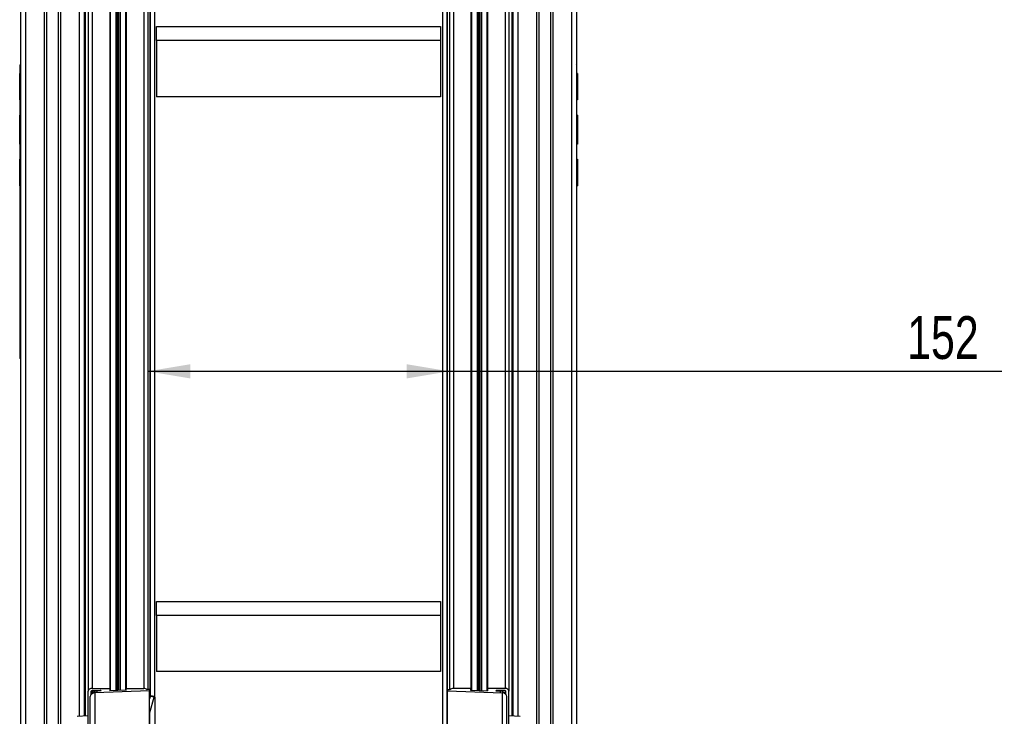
# Model space of a CAD drawing. Header units: millimetres. Extents: x 0 to 420, y 0 to 297.
# Tile 27 of 31: x 287 to 356, y 169 to 217. Entities that reach past the tile are written whole.
import ezdxf

# ---------------------------------------------------------------- set-up
doc = ezdxf.new("R2010")
doc.units = ezdxf.units.MM
doc.layers.add('QUOTE', color=174, linetype='Continuous')
doc.styles.add('SLDTEXTSTYLE3', font='TXT', dxfattribs={"width": 0.75})
doc.dimstyles.new('SLDDIMSTYLE0', dxfattribs={"dimtxt": 3, "dimasz": 3, "dimexe": 0, "dimexo": 0.0625, "dimgap": 0.75, "dimtad": 1, "dimlfac": 7.187671, "dimrnd": 1e-09, "dimzin": 12, "dimdsep": 46, "dimtxsty": 'SLDTEXTSTYLE3', "dimsah": 1, "dimcen": 0.09, "dimadec": 0, "dimazin": 3, "dimtfac": 1, "dimtdec": 3, "dimtofl": 0, "dimtmove": 0, "dimatfit": 3, "dimfxl": 0, "dimfrac": 2, "dimtolj": 1, "dimtzin": 12, "dimarcsym": 0})

# ---------------------------------------------------------------- blocks, each defined once
blk = doc.blocks.new('_D')
at = {"layer": 'QUOTE'}
for p, q in [((295.83, 192.686), (316.977, 192.686)), ((316.977, 192.686), (355.703, 192.686))]:
    blk.add_line(p, q, dxfattribs=at)
for points in [[(295.83, 192.686), (298.83, 192.186), (298.83, 193.186)], [(316.977, 192.686), (313.977, 193.186), (313.977, 192.186)]]:
    blk.add_solid(points, dxfattribs=at)
at = {"layer": 'QUOTE', "insert": (349.053, 196.553), "char_height": 3, "attachment_point": 1, "style": 'SLDTEXTSTYLE3'}
blk.add_mtext('152', dxfattribs=at)

msp = doc.modelspace()

# ---------------------------------------------------------------- linework, layer by layer
at = {"color": 7, "linetype": 'Continuous', "lineweight": 25}
for p, q in [((291.6562, 285.3631), (291.6562, 170.2611)), ((291.9345, 285.5598), (291.9345, 170.4579)), ((293.1657, 285.5598), (293.1657, 170.4579)), ((294.3205, 285.5598), (294.3205, 170.4579)), ((295.5518, 285.5598), (295.5518, 170.4579)), ((295.83, 285.339), (295.83, 170.3801)), ((316.9773, 285.339), (316.9773, 170.3801)), ((317.2556, 285.5598), (317.2556, 170.4579)), ((318.4869, 285.5598), (318.4869, 170.4579)), ((319.6416, 285.5598), (319.6416, 170.4579)), ((320.8729, 285.5598), (320.8729, 170.4579)), ((321.1512, 285.3631), (321.1512, 170.2611)), ((293.2005, 284.0469), (293.2005, 170.2989)), ((293.5896, 284.0444), (293.5896, 170.3109)), ((293.6142, 284.0371), (293.6142, 170.3117)), ((293.7185, 283.9628), (293.7185, 170.3149)), ((293.7677, 283.9625), (293.7677, 170.3164)), ((293.8721, 284.0355), (293.8721, 170.3196)), ((293.8966, 284.0426), (293.8966, 170.3204)), ((294.2857, 284.0402), (294.2857, 170.3324)), ((318.5217, 284.0402), (318.5217, 170.3324)), ((318.9107, 284.0426), (318.9107, 170.3204)), ((318.9353, 284.0355), (318.9353, 170.3196)), ((319.0397, 283.9625), (319.0397, 170.3164)), ((319.0888, 283.9628), (319.0888, 170.3149)), ((319.1932, 284.0371), (319.1932, 170.3117)), ((319.2178, 284.0444), (319.2178, 170.3109)), ((319.6068, 284.0469), (319.6068, 170.2989)), ((295.986, 282.4513), (295.986, 169.7713)), ((316.8213, 282.4513), (316.8213, 167.3493)), ((296.0099, 281.7461), (296.0099, 169.8506)), ((316.7975, 281.7461), (316.7975, 166.6441)), ((296.317, 280.8475), (296.317, 169.8943)), ((316.4904, 280.8475), (316.4904, 165.7456)), ((291.4391, 272.7502), (291.4391, 168.5189)), ((286.9259, 264.1957), (286.9259, 159.1547)), ((287.2737, 264.1957), (287.2737, 159.1547)), ((288.5745, 264.1957), (288.5745, 159.1547)), ((288.7484, 264.1957), (288.7484, 159.1547)), ((289.5554, 264.1957), (289.5554, 159.1547)), ((289.7293, 264.1957), (289.7293, 159.1547)), ((291.0301, 264.1957), (291.0301, 168.5046)), ((291.378, 264.1957), (291.378, 168.5168)), ((321.4294, 264.1957), (321.4294, 168.5168)), ((321.7772, 264.1957), (321.7772, 168.5046)), ((323.0781, 264.1957), (323.0781, 159.1547)), ((323.2519, 264.1957), (323.2519, 159.1547)), ((324.0589, 264.1957), (324.0589, 159.1547)), ((324.2328, 264.1957), (324.2328, 159.1547)), ((325.5337, 264.1957), (325.5337, 159.1547)), ((325.8815, 264.1957), (325.8815, 159.1547)), ((321.3683, 168.5189), (321.3683, 245.381)), ((296.4561, 215.8736), (296.4561, 216.8574)), ((296.4561, 216.8574), (316.3513, 216.8574)), ((316.3513, 216.8574), (316.3513, 215.8736)), ((316.3513, 215.8736), (296.4561, 215.8736)), ((296.4561, 215.8736), (296.4561, 211.9385)), ((316.3513, 215.8736), (316.3513, 211.9385)), ((286.9259, 214.2159), (286.8911, 214.1805)), ((286.8911, 193.5909), (286.8911, 214.1805)), ((291.378, 214.2159), (291.4127, 214.1805)), ((291.4127, 214.1817), (291.4391, 214.1817)), ((291.4127, 214.1805), (291.4127, 214.1817)), ((291.4127, 214.114), (291.4127, 214.1805)), ((291.4127, 214.0426), (291.4127, 214.114)), ((291.4127, 211.5383), (291.4127, 214.0426)), ((291.4391, 214.0426), (291.4127, 214.0426)), ((321.3683, 214.1817), (321.3946, 214.1817)), ((321.3946, 214.0426), (321.3683, 214.0426)), ((321.3946, 214.1805), (321.4294, 214.2159)), ((321.3946, 214.1817), (321.3946, 214.1805)), ((321.3946, 214.114), (321.3946, 214.1805)), ((321.3946, 214.114), (321.3946, 214.0426)), ((321.3946, 211.5383), (321.3946, 214.0426)), ((325.9163, 214.1805), (325.8815, 214.2159)), ((325.9163, 193.5909), (325.9163, 214.1805)), ((286.8911, 213.5707), (286.8633, 213.5707)), ((286.8633, 213.5359), (286.8633, 213.5707)), ((286.8911, 213.5359), (286.8633, 213.5359)), ((286.8633, 211.8168), (286.8633, 213.5359)), ((325.9441, 213.5707), (325.9163, 213.5707)), ((325.9441, 213.5359), (325.9163, 213.5359)), ((325.9441, 213.5707), (325.9441, 213.5359)), ((325.9441, 213.5359), (325.9441, 211.8168)), ((316.3513, 211.9385), (296.4561, 211.9385)), ((286.8633, 211.8168), (286.8911, 211.8168)), ((286.8633, 211.7125), (286.8633, 211.8168)), ((286.8911, 211.7125), (286.8633, 211.7125)), ((291.4127, 210.8427), (291.4127, 211.5383)), ((291.4127, 211.5383), (291.4391, 211.5383)), ((321.3683, 211.5383), (321.3946, 211.5383)), ((321.3946, 211.5383), (321.3946, 210.8427)), ((325.9163, 211.8168), (325.9441, 211.8168)), ((325.9441, 211.7125), (325.9163, 211.7125)), ((325.9441, 211.8168), (325.9441, 211.7125)), ((286.8633, 209.1394), (286.8633, 210.6518)), ((286.8633, 210.6518), (286.8911, 210.6518)), ((291.4127, 210.8427), (291.4391, 210.8427)), ((291.4127, 210.4653), (291.4127, 210.8427)), ((321.3683, 210.8427), (321.3946, 210.8427)), ((321.3946, 210.8427), (321.3946, 210.4653)), ((325.9441, 210.6518), (325.9163, 210.6518)), ((291.4127, 209.3713), (291.4127, 210.4653)), ((291.4391, 210.4653), (291.4127, 210.4653)), ((321.3946, 210.4653), (321.3683, 210.4653)), ((321.3946, 210.4653), (321.3946, 209.3713)), ((325.9441, 210.2842), (325.9163, 210.2842)), ((325.9441, 210.185), (325.9163, 210.185)), ((325.9441, 210.1475), (325.9163, 210.1475)), ((325.9163, 210.1314), (325.9441, 210.1314)), ((325.9441, 210.2842), (325.9441, 210.185)), ((325.9441, 210.185), (325.9441, 210.1475)), ((325.9441, 210.1475), (325.9441, 210.1314)), ((325.9441, 210.1314), (325.9441, 208.7033)), ((286.8911, 209.1139), (286.8633, 209.1139)), ((286.8633, 209.0706), (286.8633, 209.1139)), ((291.4127, 207.6618), (291.4127, 209.3713)), ((291.4127, 209.3713), (291.4391, 209.3713)), ((321.3683, 209.3713), (321.3946, 209.3713)), ((321.3946, 209.3713), (321.3946, 207.6618)), ((286.8598, 209.0645), (286.8633, 209.0645)), ((286.8633, 209.0706), (286.8911, 209.0706)), ((286.8633, 208.7033), (286.8633, 209.0706)), ((286.8633, 208.6074), (286.8633, 208.7033)), ((286.8633, 208.7033), (286.8911, 208.7033)), ((286.8633, 208.6074), (286.8911, 208.6074)), ((325.9441, 208.7033), (325.9163, 208.7033)), ((325.9441, 208.6074), (325.9163, 208.6074)), ((325.9441, 209.0645), (325.9476, 209.0645)), ((325.9441, 208.7033), (325.9441, 208.6074)), ((286.8633, 207.5532), (286.8911, 207.5532)), ((286.8633, 207.4489), (286.8633, 207.5532)), ((286.8911, 207.4489), (286.8633, 207.4489)), ((286.8633, 205.7298), (286.8633, 207.4489)), ((291.4127, 200.1108), (291.4127, 207.6618)), ((291.4391, 207.6618), (291.4127, 207.6618)), ((321.3946, 207.6618), (321.3683, 207.6618)), ((321.3946, 207.6618), (321.3946, 200.1108)), ((325.9163, 207.5532), (325.9441, 207.5532)), ((325.9441, 207.4489), (325.9163, 207.4489)), ((325.9441, 207.5532), (325.9441, 207.4489)), ((325.9441, 207.4489), (325.9441, 205.7298)), ((286.8633, 205.7298), (286.8911, 205.7298)), ((286.8633, 205.695), (286.8633, 205.7298)), ((286.8633, 205.695), (286.8911, 205.695)), ((325.9163, 205.7298), (325.9441, 205.7298)), ((325.9163, 205.695), (325.9441, 205.695)), ((325.9441, 205.7298), (325.9441, 205.695)), ((291.4127, 198.4013), (291.4127, 200.1108)), ((291.4127, 200.1108), (291.4391, 200.1108)), ((321.3683, 200.1108), (321.3946, 200.1108)), ((321.3946, 200.1108), (321.3946, 198.4013)), ((291.4127, 197.3074), (291.4127, 198.4013)), ((291.4391, 198.4013), (291.4127, 198.4013)), ((321.3946, 198.4013), (321.3683, 198.4013)), ((321.3946, 198.4013), (321.3946, 197.3074)), ((291.4127, 196.93), (291.4127, 197.3074)), ((291.4127, 197.3074), (291.4391, 197.3074)), ((291.4391, 196.93), (291.4127, 196.93)), ((291.4127, 196.2343), (291.4127, 196.93)), ((321.3683, 197.3074), (321.3946, 197.3074)), ((321.3946, 196.93), (321.3683, 196.93)), ((321.3946, 197.3074), (321.3946, 196.93)), ((321.3946, 196.93), (321.3946, 196.2343)), ((291.4127, 196.2343), (291.4127, 193.7301)), ((291.4391, 196.2343), (291.4127, 196.2343)), ((321.3946, 196.2343), (321.3683, 196.2343)), ((321.3946, 196.2343), (321.3946, 193.7301)), ((286.8911, 193.5909), (286.9259, 193.5561)), ((291.4127, 193.5909), (291.378, 193.5561)), ((291.4127, 193.6586), (291.4127, 193.7301)), ((291.4127, 193.7301), (291.4391, 193.7301)), ((291.4127, 193.5909), (291.4127, 193.6586)), ((291.4391, 193.5909), (291.4127, 193.5909)), ((321.3683, 193.7301), (321.3946, 193.7301)), ((321.3946, 193.5909), (321.3683, 193.5909)), ((321.3946, 193.7301), (321.3946, 193.6586)), ((321.3946, 193.5909), (321.3946, 193.6586)), ((321.4294, 193.5561), (321.3946, 193.5909)), ((325.8815, 193.5561), (325.9163, 193.5909)), ((296.4561, 175.5735), (296.4561, 176.5573)), ((296.4561, 176.5573), (316.3513, 176.5573)), ((316.3513, 176.5573), (316.3513, 175.5735)), ((316.3513, 175.5735), (296.4561, 175.5735)), ((296.4561, 175.5735), (296.4561, 171.6384)), ((316.3513, 175.5735), (316.3513, 171.6384)), ((316.3513, 171.6384), (296.4561, 171.6384)), ((291.9345, 170.4579), (293.1657, 170.4579)), ((293.1657, 170.4579), (293.1657, 170.2902)), ((294.3205, 170.4579), (295.5518, 170.4579)), ((294.3205, 170.3187), (294.3205, 170.4579)), ((318.4869, 170.4579), (317.2556, 170.4579)), ((318.4869, 170.3187), (318.4869, 170.4579)), ((319.6416, 170.4579), (319.6416, 170.2902)), ((320.8729, 170.4579), (319.6416, 170.4579)), ((291.6562, 166.0552), (291.6562, 170.2611)), ((291.7953, 155.3856), (291.7953, 169.894)), ((291.8649, 170.0424), (291.8649, 170.2611)), ((291.9345, 170.3103), (292.5049, 170.3103)), ((291.9345, 170.3103), (291.9345, 170.0924)), ((295.9691, 170.286), (292.131, 170.1439)), ((292.131, 170.1439), (292.131, 155.6314)), ((292.5695, 170.2794), (292.2701, 170.2702)), ((292.2701, 170.2702), (292.2701, 170.149)), ((292.3936, 170.3103), (292.3936, 170.274)), ((292.4631, 170.3103), (292.4631, 170.2761)), ((294.3205, 170.3335), (293.1657, 170.2978)), ((295.9691, 170.3844), (295.7962, 170.379)), ((295.9691, 170.3844), (295.9691, 170.286)), ((295.9691, 161.2353), (295.9691, 170.286)), ((295.9691, 169.7151), (296.0235, 169.8961)), ((295.9714, 168.7762), (296.2957, 169.8552)), ((296.2957, 169.8552), (296.0235, 169.8961)), ((296.3164, 169.8944), (296.0442, 169.9353)), ((296.3246, 169.853), (296.3246, 166.1147)), ((316.8382, 170.3844), (317.0112, 170.379)), ((316.8382, 170.3844), (316.8382, 170.286)), ((316.8382, 161.2353), (316.8382, 170.286)), ((316.8382, 170.286), (320.6764, 170.1439)), ((318.4869, 170.3335), (319.6416, 170.2978)), ((320.2379, 170.2794), (320.5372, 170.2702)), ((320.8729, 170.3103), (320.3025, 170.3103)), ((320.3442, 170.3103), (320.3442, 170.2761)), ((320.4138, 170.3103), (320.4138, 170.274)), ((320.5372, 170.2702), (320.5372, 170.149)), ((320.6764, 170.1439), (320.6764, 155.6314)), ((320.8729, 170.3103), (320.8729, 170.0924)), ((320.9425, 170.0424), (320.9425, 170.2611)), ((321.012, 155.3856), (321.012, 169.894)), ((321.1512, 166.0552), (321.1512, 170.2611)), ((291.6562, 168.5265), (290.8788, 168.4994)), ((295.9714, 168.7762), (295.9691, 168.7766)), ((295.9714, 164.8411), (295.9714, 168.7762)), ((321.9286, 168.4994), (321.1512, 168.5265))]:
    msp.add_line(p, q, dxfattribs=at)
at = {"color": 7, "linetype": 'Continuous', "lineweight": 25, "flags": 128}
for points in [[(296.0235, 169.8961), (296.0292, 169.913), (296.0346, 169.9254), (296.0396, 169.933), (296.044, 169.9353), (296.0442, 169.9353)], [(296.3246, 169.853), (296.3241, 169.8704), (296.3224, 169.8834), (296.3198, 169.8915), (296.3162, 169.8944), (296.3118, 169.8921), (296.3068, 169.8845), (296.3014, 169.8721), (296.2957, 169.8552)]]:
    msp.add_lwpolyline(points, dxfattribs=at)
at = {"color": 7, "linetype": 'Continuous', "lineweight": 25}
for centre, radius, start, end in [((291.8997, 170.212), 0.2484, 81.950533, 168.578246), ((295.5678, 170.1538), 0.3045, 41.397723, 93.014769), ((317.2396, 170.1538), 0.3045, 86.985231, 138.602277), ((320.9077, 170.212), 0.2484, 11.421754, 98.049467), ((291.9258, 170.2488), 0.0621, 81.950533, 168.578246), ((292.5117, 170.2425), 0.0682, 29.027588, 95.770634), ((320.2956, 170.2425), 0.0682, 84.229366, 150.972412), ((320.8816, 170.2488), 0.0621, 11.421754, 98.049467), ((296.0214, 168.7611), 0.0522, 163.162661, 179.928272)]:
    msp.add_arc(centre, radius, start, end, dxfattribs=at)
for centre, major_axis, ratio, start_param, end_param in [((292.1432, 169.8982), (0.3478, 0.0086), 0.7068915, 1.5882602, 3.12415), ((292.2823, 170.0245), (0.3478, 0.0043), 0.7070529, 1.5969776, 2.8039406), ((320.5251, 170.0245), (0.3478, -0.0043), 0.7070529, 0.337652, 1.5446151), ((320.6642, 169.8982), (0.3478, -0.0086), 0.7068915, 0.0174427, 1.5533324)]:
    msp.add_ellipse(centre, major_axis=major_axis, ratio=ratio, start_param=start_param, end_param=end_param, dxfattribs=at)
msp.add_open_spline([(325.9441, 210.6518), (325.9441, 210.6465), (325.9441, 210.6359), (325.9441, 210.5556), (325.9441, 210.4408), (325.9441, 210.3364), (325.9441, 210.2842)], degree=3, knots=[0, 0, 0, 0, 0.2736971, 0.5556686, 0.7777796, 1, 1, 1, 1], dxfattribs=at)

# ---------------------------------------------------------------- dimensions: what is measured, and where the dimension line sits
at = {"layer": 'QUOTE'}
dim = msp.add_linear_dim(base=(316.9773, 192.6855), p1=(295.83, 167.5656), p2=(316.9773, 170.2611), dimstyle='SLDDIMSTYLE0', dxfattribs=at)
dim.commit()
dim.dimension.update_dxf_attribs({"geometry": '_D', "text_midpoint": (352.3776, 192.6855), "dimtype": 160})

doc.saveas('drawing.dxf')
